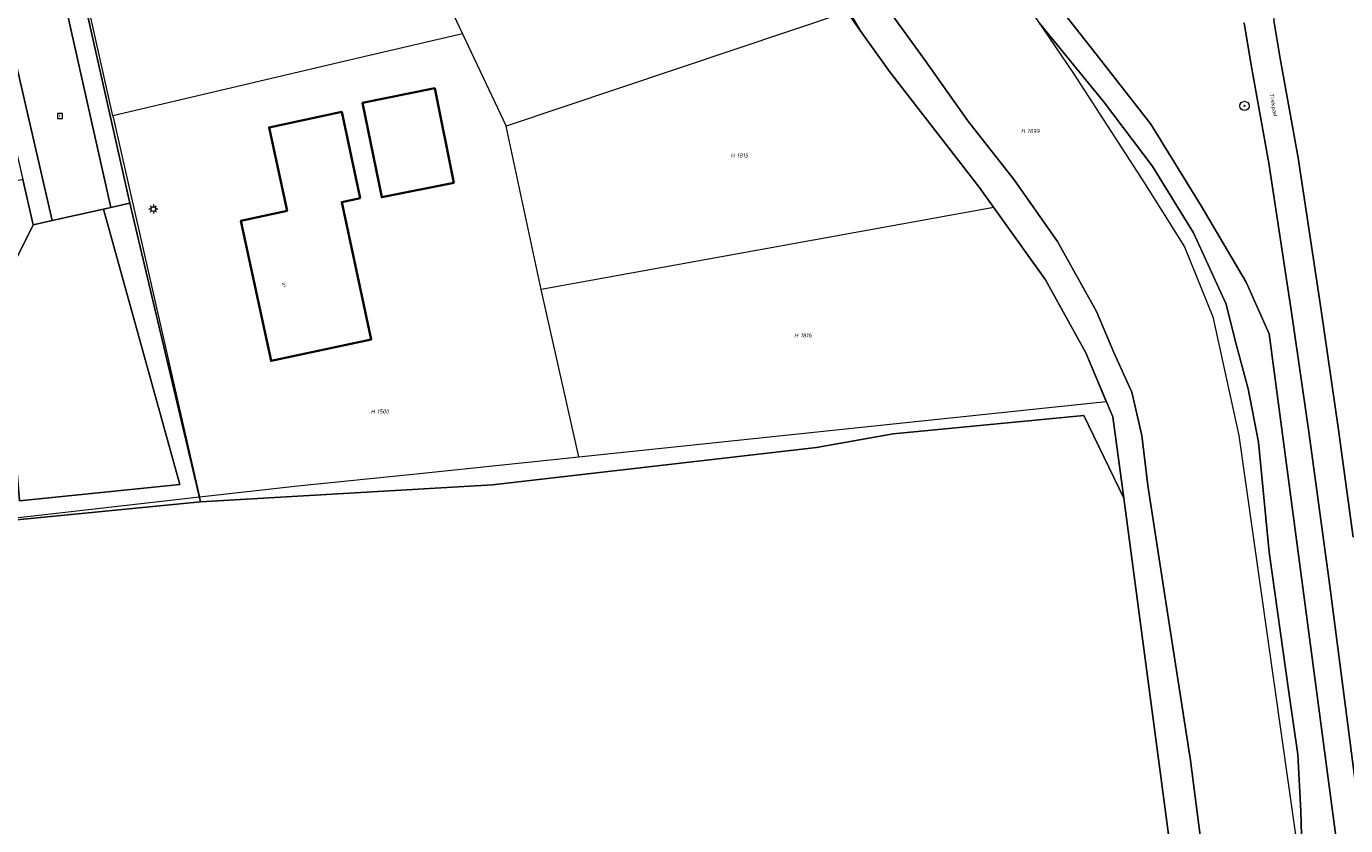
# Model space of a CAD drawing. Header units: metres. Extents: x 250001 to 257773, y 598992 to 609118.
# Tile 36 of 256: x 251573 to 251688, y 600891 to 600961. Entities that reach past the tile are written whole.
import ezdxf
from ezdxf.enums import TextEntityAlignment as Align
from ezdxf.lldxf.tags import DXFTag

# ---------------------------------------------------------------- set-up
doc = ezdxf.new("R2010")
doc.units = ezdxf.units.M
for name, color, linetype, lineweight in [('B-WE-GR-BOOM-S', 252, 'Continuous', 25), ('B-WE-GR-BOS_LOOF-GV', 252, 'Continuous', 13), ('B-WE-GR-BOUWLAND-GV', 252, 'Continuous', 13), ('B-WE-GR-GROENVOORZIENING-GV', 252, 'Continuous', 18), ('B-WE-KG-GRENS_PERCEEL-G', 150, 'KG-PERCEEL', 18), ('B-WE-KG-GRENS_PERCEEL-S', 150, 'Continuous', 25), ('B-WE-KL-ET_LS_OV_LICHTMAST-S', 252, 'Continuous', 25), ('B-WE-OG-BEBOUWING-GV', 1, 'Continuous', 35), ('B-WE-OG-BEBOUWING-T18', 7, 'Continuous', 18), ('B-WE-OG-TERREIN_ERF-GV', 7, 'Continuous', 18), ('B-WE-OG-TOPOGRAFIE-T18', 2, 'Continuous', 18), ('B-WE-OG-WATER-GV', 252, 'Continuous', 18), ('B-WE-OG-WATER_SLOOT-GV', 252, 'Continuous', 18), ('B-WE-RI-GWA_RIOOLPUT-S', 252, 'Continuous', 25), ('B-WE-VH-VERHARDING_GESLOTEN-GV', 252, 'Continuous', 18), ('B-WE-VH-VERHARDING_OPEN-GV', 252, 'Continuous', 18), ('X-XX-AL-REFERENTIE-G', 7, 'Continuous', 18)]:
    doc.layers.add(name, color=color, linetype=linetype, lineweight=lineweight)
doc.styles.add('NLCS-ISO', font='NLCS-ISO.ttf')
doc.styles.add('NLCS-ISO-ANNOTATIEF-T18', font='NLCS-ISO.ttf', dxfattribs={"height": 1.8})
doc.styles.get("Standard").update_dxf_attribs({"font": 'NLCS-ISO.ttf'})
tags = doc.linetypes.add('KG-PERCEEL', pattern='A,5.5,-2,["P",Standard,S=1.8,R=0,X=-0.5,Y=-0.9],-2,5.5,-2,[5,NLCS.SHX,S=0.75,R=0,X=0,Y=0],-2', length=19).pattern_tags.tags
tags[6] = DXFTag(74, 10)

# ---------------------------------------------------------------- blocks, each defined once
blk = doc.blocks.new('SKG-PERCEELNUMMER-SO')
at = {"style": 'NLCS-ISO', "oblique": 10, "flags": 1}
blk.add_attdef('GEMEENTECODE', text='', height=1.8, dxfattribs=at).set_placement((0, 2.55), align=Align.MIDDLE_CENTER)
at = {"style": 'NLCS-ISO', "oblique": 10}
blk.add_attdef('SECTIE', text='', height=1.8, dxfattribs=at).set_placement((-0.5, 0), align=Align.MIDDLE_RIGHT)
blk.add_attdef('PERCEELNUMMER', text='', height=1.8, dxfattribs=at).set_placement((0.5, 0), align=Align.MIDDLE_LEFT)
blk = doc.blocks.new('BS2021-132-Xref-KAD-20210617')
at = {"layer": 'B-WE-KG-GRENS_PERCEEL-G', "flags": 128}
for points in [[(251609.897, 601260.642), (251616.541, 601238.181), (251628.616, 601200.945), (251635.175, 601179.23), (251646.921, 601137.119), (251655.516, 601106.834), (251659.523, 601089.254), (251672.481, 601035.762), (251676.428, 601018.87), (251678.027, 601010.551), (251677.691, 601003.801), (251676.549, 600999.492), (251674.843, 600994.748), (251673.146, 600992.442), (251666.867, 600986.589), (251660.334, 600979.487), (251656.249, 600974.502), (251656.542, 600968.562), (251664.574, 600956.719), (251670.799, 600947.132), (251674.285, 600941.556), (251676.767, 600935.421), (251679.047, 600925.036), (251691.45, 600837.48), (251692.431, 600831.725), (251693.235, 600828.972), (251694.353, 600826.405), (251699.275, 600820.011), (251705.446, 600812.8), (251710.429, 600805.968), (251717.472, 600797.566), (251723.642, 600790.168), (251728.066, 600784.463), (251731.55, 600778.637), (251736.837, 600769.054), (251743.492, 600757.153), (251747.786, 600749.948), (251750.773, 600745.062), (251754.574, 600740.235), (251765.66, 600727.634)], [(251580.524, 600953.026), (251575.548, 600975.308)], [(251606.089, 600970.812), (251611.109, 600960.2)], [(251644.778, 600962.117), (251614.936, 600952.109)], [(251657.594, 600945.002), (251656.33, 600946.77), (251648.48, 600956.89), (251645.91, 600960.49), (251644.778, 600962.117)], [(251611.109, 600960.2), (251601.243, 600957.88), (251580.524, 600953.026)], [(251611.109, 600960.2), (251614.936, 600952.109)], [(251580.524, 600953.026), (251588.1, 600919.676)], [(251618.005, 600937.837), (251614.936, 600952.109)], [(251657.594, 600945.002), (251618.005, 600937.837)], [(251667.443, 600928.029), (251665.64, 600932.28), (251662.13, 600938.66), (251657.594, 600945.002)], [(251621.286, 600923.177), (251618.005, 600937.837)], [(251621.286, 600923.177), (251667.443, 600928.029)], [(251667.443, 600928.029), (251668.019, 600926.671), (251674.543, 600877.609), (251675.944, 600865.814), (251679.261, 600844.804), (251679.934, 600841.391), (251681.848, 600832.046), (251683.424, 600824.695)], [(251588.1, 600919.676), (251596.709, 600920.658), (251607.343, 600921.711), (251621.286, 600923.177)], [(251567.902, 600917.386), (251588.1, 600919.676)]]:
    blk.add_lwpolyline(points, dxfattribs=at)
at = {"layer": 'B-WE-KG-GRENS_PERCEEL-S', "xscale": 0.2, "yscale": 0.2, "zscale": 0.2}
for p, values in [((251660.428, 600951.684), {'PERCEELNUMMER': '1899', 'SECTIE': 'H'}), ((251635.025, 600949.551), {'PERCEELNUMMER': '1815', 'SECTIE': 'H'}), ((251640.58, 600933.812), {'PERCEELNUMMER': '1816', 'SECTIE': 'H'}), ((251603.546, 600927.146), {'PERCEELNUMMER': '1500', 'SECTIE': 'H'})]:
    blk.add_blockref('SKG-PERCEELNUMMER-SO', p, dxfattribs=at).add_auto_attribs(values)
blk = doc.blocks.new('SKL-ET_OV_LICHTMAST-SO')
at = {"color": 0, "linetype": 'ByBlock', "lineweight": 18}
for points in [[(-1.25, 0), (-2, 0)], [(-1.41, 1.41), (-0.88, 0.88)], [(0, 2), (0, 1.25)], [(0.88, 0.88), (1.41, 1.41)], [(2, 0), (1.25, 0)], [(-1.41, -1.41), (-0.88, -0.88)], [(0, -1.25), (0, -2)], [(0.88, -0.88), (1.41, -1.41)]]:
    blk.add_lwpolyline(points, dxfattribs=at)
blk.add_circle((0, 0), 1, dxfattribs=at)
blk = doc.blocks.new('SRI-PUT_INSPECTIEPUT_RIOOLPUT-SO')
at = {"color": 0, "linetype": 'ByBlock', "lineweight": 18}
blk.add_lwpolyline([(-1.12, -1.12), (1.12, -1.12), (1.12, 1.12), (-1.12, 1.12)], close=True, dxfattribs=at)
at = {"color": 0, "linetype": 'ByBlock', "lineweight": 18, "style": 'NLCS-ISO'}
blk.add_text('r', height=1.5, dxfattribs=at).set_placement((0, 0.28), align=Align.MIDDLE_CENTER)
blk = doc.blocks.new('SGR-BOOM_01-SO')
at = {"linetype": 'ByBlock', "lineweight": 18}
h = blk.add_hatch(color=0, dxfattribs=at)
h.dxf.hatch_style = 1
edge = h.paths.add_edge_path()
edge.add_arc((0, 0), 0.25, 0, 360)
at = {"color": 0, "linetype": 'ByBlock', "lineweight": 18}
for radius in [2, 0.25]:
    blk.add_circle((0, 0), radius, dxfattribs=at)
blk = doc.blocks.new('BS2021-132-Xref-BGT-GRIJS-20210617-aangepast')
at = {"layer": 'B-WE-GR-BOS_LOOF-GV', "flags": 128}
blk.add_lwpolyline([(251586.385, 600920.764), (251579.723, 600944.86), (251575.22, 600943.859), (251573.563, 600943.477), (251571.64, 600939.589), (251571.239, 600936.3), (251571.75, 600926.75), (251572.359, 600919.329)], close=True, dxfattribs=at)
at = {"layer": 'B-WE-GR-BOUWLAND-GV', "flags": 128}
blk.add_lwpolyline([(251668.964, 600919.556), (251665.486, 600926.802), (251648.801, 600925.195), (251642.1, 600924.006), (251613.756, 600920.726), (251588.201, 600919.249), (251567.626, 600917.23), (251568.587, 600910.165), (251576.472, 600831.657), (251576.952, 600827.049), (251577.236, 600826.633), (251577.907, 600826.254), (251578.449, 600826.172), (251602.255, 600827.773), (251633.862, 600827.766), (251645.281, 600827.031), (251680.045, 600822.319), (251681.235, 600822.765), (251681.733, 600823.614), (251681.684, 600824.387), (251679.447, 600837.366), (251677.249, 600852.771), (251675.943, 600865.813), (251674.543, 600877.609)], close=True, dxfattribs=at)
at = {"layer": 'B-WE-GR-GROENVOORZIENING-GV', "flags": 128}
for points in [[(251663.284, 600962.56), (251666.031, 600959.09), (251671.347, 600952.291), (251675.748, 600945.152), (251679.684, 600938.456), (251681.679, 600933.939), (251688.929, 600879.42)], [(251691.19, 600879.479), (251686.97, 600912.089), (251685.149, 600925.369), (251683.67, 600935.65), (251681.67, 600948.869), (251680.079, 600957.63), (251679.51, 600961.15)], [(251688.41, 600983.189), (251686.399, 600982.76), (251685.16, 600981.9), (251684.42, 600980.729), (251682.258, 600968.075), (251682.129, 600964.584), (251682.11, 600961.353), (251682.646, 600958.045), (251684.228, 600949.334), (251686.243, 600936.02), (251687.723, 600925.74), (251689.038, 600916.144)]]:
    blk.add_lwpolyline(points, dxfattribs=at)
blk.add_lwpolyline([(251573.563, 600943.477), (251572.647, 600947.446), (251563.795, 600945.388), (251567.626, 600917.23), (251588.201, 600919.249), (251582.008, 600945.372), (251580.35, 600945), (251579.723, 600944.86), (251586.385, 600920.764), (251572.359, 600919.329), (251571.75, 600926.75), (251571.239, 600936.3), (251571.64, 600939.589)], close=True, dxfattribs=at)
at = {"layer": 'B-WE-OG-BEBOUWING-GV', "flags": 128}
for points in [[(251610.364, 600947.169), (251608.693, 600955.429), (251602.38, 600954.152), (251604.051, 600945.892)], [(251602.17, 600945.819), (251600.549, 600953.369), (251594.19, 600952.01), (251595.769, 600944.709), (251591.739, 600943.839), (251594.369, 600931.569), (251603.13, 600933.449), (251600.549, 600945.469)]]:
    blk.add_lwpolyline(points, close=True, dxfattribs=at)
at = {"layer": 'B-WE-OG-TERREIN_ERF-GV', "flags": 128}
blk.add_lwpolyline([(251572.128, 600989.362), (251582.008, 600945.372), (251588.201, 600919.249), (251613.756, 600920.726), (251642.1, 600924.006), (251648.801, 600925.195), (251665.486, 600926.802), (251668.964, 600919.556), (251668.018, 600926.671), (251665.64, 600932.28), (251662.13, 600938.66), (251656.329, 600946.77), (251648.48, 600956.89), (251645.91, 600960.489), (251643.709, 600964.29)], dxfattribs=at)
for points in [[(251610.364, 600947.169), (251604.051, 600945.892), (251602.38, 600954.152), (251608.693, 600955.429)], [(251602.17, 600945.819), (251600.549, 600945.469), (251603.13, 600933.449), (251594.369, 600931.569), (251591.739, 600943.839), (251595.769, 600944.709), (251594.19, 600952.01), (251600.549, 600953.369)]]:
    blk.add_lwpolyline(points, close=True, dxfattribs=at)
at = {"layer": 'B-WE-OG-WATER-GV', "flags": 128}
for points in [[(251684.616, 600886.961), (251684.452, 600892.18), (251684.213, 600897.128), (251683.398, 600902.59), (251681.687, 600914.831), (251680.772, 600924.467), (251679.869, 600929.138), (251678.728, 600933.361), (251677.923, 600936.532), (251675.065, 600942.794), (251671.47, 600948.643), (251667.19, 600954.282), (251661.581, 600961.157)], [(251647.449, 600963.597), (251651.59, 600957.848), (251655.335, 600952.584), (251659.378, 600947.427), (251663.188, 600942.026), (251666.571, 600935.91), (251668.113, 600932.312), (251669.681, 600928.826), (251670.561, 600925.041), (251671.087, 600920.674), (251672.821, 600909.362), (251674.814, 600896.616), (251677.471, 600875.985)]]:
    blk.add_lwpolyline(points, dxfattribs=at)
at = {"layer": 'B-WE-OG-WATER_SLOOT-GV', "flags": 128}
for points in [[(251661.581, 600961.157), (251667.19, 600954.282), (251671.47, 600948.643), (251675.065, 600942.794), (251677.923, 600936.532), (251678.728, 600933.361), (251679.869, 600929.138), (251680.772, 600924.467), (251681.687, 600914.831), (251683.398, 600902.59), (251684.213, 600897.128), (251684.452, 600892.18), (251684.616, 600886.961)], [(251688.929, 600879.42), (251681.679, 600933.939), (251679.684, 600938.456), (251675.748, 600945.152), (251671.347, 600952.291), (251666.031, 600959.09), (251663.284, 600962.56)], [(251643.709, 600964.29), (251645.91, 600960.489), (251648.48, 600956.89), (251656.329, 600946.77), (251662.13, 600938.66), (251665.64, 600932.28), (251668.018, 600926.671), (251668.964, 600919.556), (251674.543, 600877.609)], [(251677.471, 600875.985), (251674.814, 600896.616), (251672.821, 600909.362), (251671.087, 600920.674), (251670.561, 600925.041), (251669.681, 600928.826), (251668.113, 600932.312), (251666.571, 600935.91), (251663.188, 600942.026), (251659.378, 600947.427), (251655.335, 600952.584), (251651.59, 600957.848), (251647.449, 600963.597)]]:
    blk.add_lwpolyline(points, dxfattribs=at)
at = {"layer": 'B-WE-VH-VERHARDING_GESLOTEN-GV', "flags": 128}
for points in [[(251679.51, 600961.15), (251680.079, 600957.63), (251681.67, 600948.869), (251683.67, 600935.65), (251685.149, 600925.369), (251686.97, 600912.089), (251691.19, 600879.479)], [(251689.038, 600916.144), (251687.723, 600925.74), (251686.243, 600936.02), (251684.228, 600949.334), (251682.646, 600958.045), (251682.11, 600961.353)], [(251566.14, 600983.199), (251575.22, 600943.859), (251579.723, 600944.86), (251580.35, 600945), (251570.47, 600988.989)]]:
    blk.add_lwpolyline(points, dxfattribs=at)
at = {"layer": 'B-WE-VH-VERHARDING_OPEN-GV', "flags": 128}
for points in [[(251569.66, 601000), (251569.527, 601000.572), (251567.871, 601000.188), (251567.915, 601000), (251570.47, 600988.989), (251580.35, 600945), (251582.008, 600945.372), (251572.128, 600989.362)], [(251563.779, 600993.479), (251562.521, 600999.044), (251560.863, 600998.669), (251562.122, 600993.102), (251564.483, 600982.818), (251572.647, 600947.446), (251573.563, 600943.477), (251575.22, 600943.859), (251566.14, 600983.199)]]:
    blk.add_lwpolyline(points, close=True, dxfattribs=at)
at = {"layer": 'B-WE-GR-BOOM-S', "xscale": 0.2, "yscale": 0.2, "zscale": 0.2}
blk.add_blockref('SGR-BOOM_01-SO', (251679.53, 600953.89), dxfattribs=at)
at = {"layer": 'B-WE-KL-ET_LS_OV_LICHTMAST-S', "xscale": 0.2, "yscale": 0.2, "zscale": 0.2}
blk.add_blockref('SKL-ET_OV_LICHTMAST-SO', (251584.071, 600944.862), dxfattribs=at)
at = {"layer": 'B-WE-RI-GWA_RIOOLPUT-S', "xscale": 0.2, "yscale": 0.2, "zscale": 0.2}
blk.add_blockref('SRI-PUT_INSPECTIEPUT_RIOOLPUT-SO', (251575.9, 600953), dxfattribs=at)
at = {"layer": 'B-WE-OG-BEBOUWING-T18', "style": 'NLCS-ISO-ANNOTATIEF-T18'}
blk.add_text('5', height=0.36, rotation=12.1, dxfattribs=at).set_placement((251595.498, 600938.228), align=Align.MIDDLE)
at = {"layer": 'B-WE-OG-TOPOGRAFIE-T18', "style": 'NLCS-ISO-ANNOTATIEF-T18'}
blk.add_text('Trekpad', height=0.36, rotation=279.7, dxfattribs=at).set_placement((251682.029, 600953.962), align=Align.MIDDLE)

msp = doc.modelspace()

# ---------------------------------------------------------------- block references
at = {"layer": 'X-XX-AL-REFERENTIE-G'}
for name in ['BS2021-132-Xref-BGT-GRIJS-20210617-aangepast', 'BS2021-132-Xref-KAD-20210617']:
    msp.add_blockref(name, (0, 0), dxfattribs=at)

doc.saveas('drawing.dxf')
